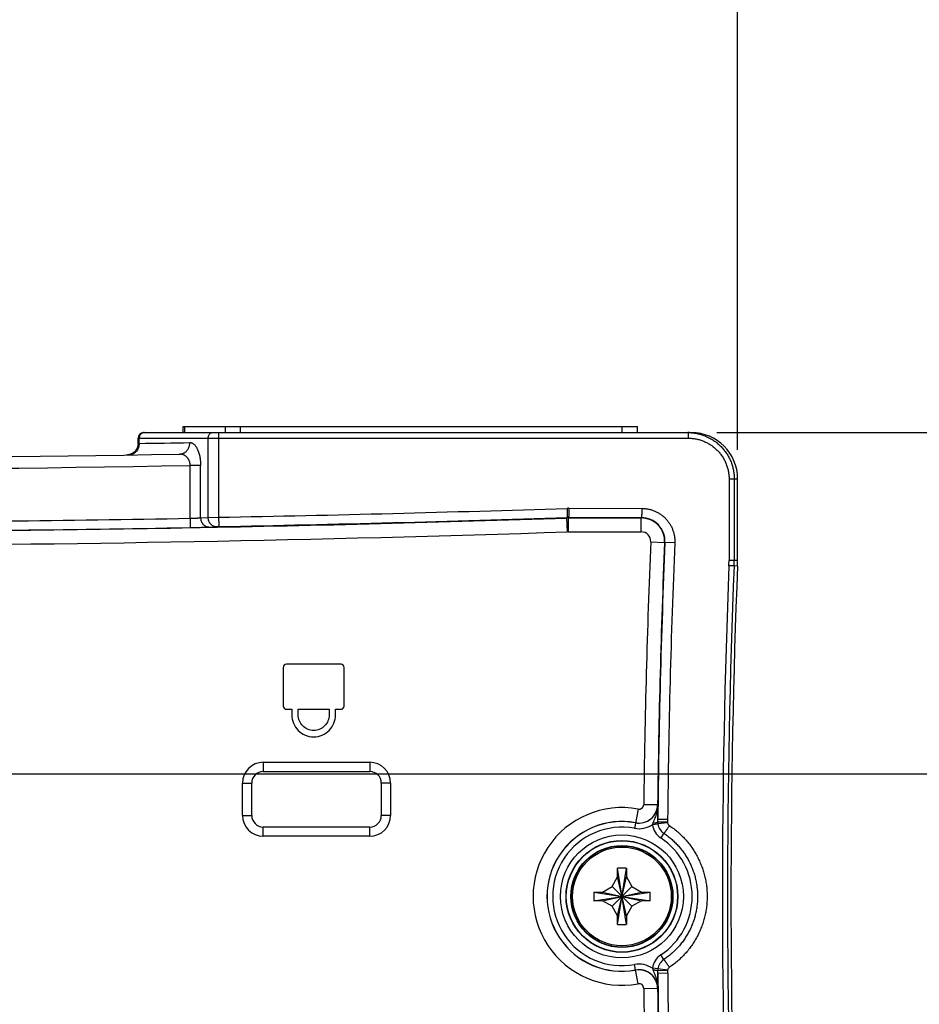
# Model space of a CAD drawing. Header units: inches. Extents: x 0 to 34, y 0 to 22.
# Tile 19 of 42: x 12.8 to 14.7, y 17.5 to 19.6. Entities that reach past the tile are written whole.
import ezdxf

# ---------------------------------------------------------------- set-up
doc = ezdxf.new("R2010")
doc.units = ezdxf.units.IN
doc.header["$LTSCALE"] = 1.87
doc.header["$MEASUREMENT"] = 0
doc.layers.get('0').update_dxf_attribs({"linetype": 'CONTINUOUS'})
doc.layers.add('DIMENSIONS', color=7, linetype='CONTINUOUS')
doc.styles.get("Standard").update_dxf_attribs({"font": 'txt', "width": 0.8})
doc.dimstyles.new('DIMSTYLE_1', dxfattribs={"dimtxt": 0.125, "dimasz": 0.18, "dimexe": 0.18, "dimexo": 0.0625, "dimgap": 0.09, "dimtad": 0, "dimtih": 1, "dimtoh": 1, "dimdec": 3, "dimzin": 4, "dimdsep": 46, "dimtxsty": 'STANDARD', "dimblk": '_FILLED', "dimblk1": '_FILLED', "dimblk2": '_FILLED', "dimcen": 0.09, "dimadec": 0, "dimazin": 0, "dimtp": 0.01, "dimtm": 0.01, "dimtfac": 1, "dimtdec": 3, "dimtofl": 0, "dimtmove": 0, "dimatfit": 3, "dimldrblk": '_FILLED', "dimfxl": 1, "dimtolj": 1, "dimtzin": 4, "dimarcsym": 0})

# ---------------------------------------------------------------- blocks, each defined once
blk = doc.blocks.new('_FILLED')
at = {"color": 0, "linetype": 'BYBLOCK'}
blk.add_solid([(0, 0), (-1, 0.174), (-1, -0.174)], dxfattribs=at)
blk = doc.blocks.new('*D2')
at = {"layer": 'DIMENSIONS', "color": 2, "linetype": 'CONTINUOUS'}
for p, q in [((14.2607, 18.6879), (16.1049, 18.6879)), ((15.9799, 18.6879), (15.9799, 17.5516)), ((15.9799, 16.1654), (15.9799, 17.3016)), ((13.4912, 16.1654), (16.1049, 16.1654))]:
    blk.add_line(p, q, dxfattribs=at)
at = {"layer": 'DIMENSIONS', "color": 2, "linetype": 'CONTINUOUS', "xscale": 0.18, "yscale": 0.18, "zscale": 0.18}
for p, rotation in [((15.9799, 18.6879), 90), ((15.9799, 16.1654), 270)]:
    blk.add_blockref('_FILLED', p, dxfattribs=dict(at, rotation=rotation))
at = {"layer": 'DIMENSIONS', "color": 2, "linetype": 'CONTINUOUS', "insert": (15.9799, 17.4891), "char_height": 0.125, "width": 1.325, "attachment_point": 2, "line_spacing_factor": 0.9}
blk.add_mtext('2.523{\\Ftxt.shx;\\W1.000000;\\H0.125000; }[64.07]', dxfattribs=at)
blk = doc.blocks.new('*D5')
at = {"layer": 'DIMENSIONS', "color": 2, "linetype": 'CONTINUOUS'}
for p, q in [((12.1347, 18.185), (12.1347, 20.0315)), ((14.3057, 18.6504), (14.3057, 20.0315)), ((12.1347, 19.9065), (12.4952, 19.9065)), ((14.3057, 19.9065), (13.9452, 19.9065))]:
    blk.add_line(p, q, dxfattribs=at)
at = {"layer": 'DIMENSIONS', "color": 2, "linetype": 'CONTINUOUS', "xscale": 0.18, "yscale": 0.18, "zscale": 0.18, "rotation": 180}
blk.add_blockref('_FILLED', (12.1347, 19.9065), dxfattribs=at)
at = {"layer": 'DIMENSIONS', "color": 2, "linetype": 'CONTINUOUS', "xscale": 0.18, "yscale": 0.18, "zscale": 0.18}
blk.add_blockref('_FILLED', (14.3057, 19.9065), dxfattribs=at)
at = {"layer": 'DIMENSIONS', "color": 2, "linetype": 'CONTINUOUS', "insert": (13.2202, 19.969), "char_height": 0.125, "width": 1.325, "attachment_point": 2, "line_spacing_factor": 0.9}
blk.add_mtext('2.171{\\Ftxt.shx;\\W1.000000;\\H0.125000; }[55.14]', dxfattribs=at)
blk = doc.blocks.new('*D6')
at = {"layer": 'DIMENSIONS', "color": 2, "linetype": 'CONTINUOUS'}
for p, q in [((15.0557, 18.6879), (15.0557, 19.4509)), ((15.0557, 19.4509), (15.2829, 19.4509)), ((14.2607, 18.6879), (15.1807, 18.6879)), ((12.2505, 17.9507), (15.1807, 17.9507)), ((15.0557, 17.9507), (15.0557, 17.5907))]:
    blk.add_line(p, q, dxfattribs=at)
at = {"layer": 'DIMENSIONS', "color": 2, "linetype": 'CONTINUOUS', "xscale": 0.18, "yscale": 0.18, "zscale": 0.18}
for p, rotation in [((15.0557, 18.6879), 270), ((15.0557, 17.9507), 90)]:
    blk.add_blockref('_FILLED', p, dxfattribs=dict(at, rotation=rotation))
at = {"layer": 'DIMENSIONS', "color": 2, "linetype": 'CONTINUOUS', "insert": (15.3454, 19.5134), "char_height": 0.125, "width": 1.225, "attachment_point": 1, "line_spacing_factor": 0.9}
blk.add_mtext('.737{\\Ftxt.shx;\\W1.000000;\\H0.125000; }[18.72]', dxfattribs=at)

msp = doc.modelspace()

# ---------------------------------------------------------------- linework, layer by layer
at = {"color": 7, "linetype": 'CONTINUOUS'}
for p, q in [((13.022, 18.6879), (14.2057, 18.6879)), ((13.1077, 18.6879), (13.1077, 18.7009)), ((13.1077, 18.7009), (14.0892, 18.7009)), ((13.111, 18.6879), (13.111, 18.7009)), ((13.1839, 18.6879), (13.1841, 18.6759)), ((13.1992, 18.6879), (13.1992, 18.7009)), ((13.2317, 18.6879), (13.2317, 18.7009)), ((14.0562, 18.6879), (14.0562, 18.7009)), ((14.0892, 18.6879), (14.0892, 18.7009)), ((13.01, 18.6645), (13.01, 18.6759)), ((13.01, 18.6759), (14.1989, 18.6759)), ((13.0124, 18.6646), (13.0124, 18.6759)), ((13.161, 18.6759), (13.161, 18.5047)), ((13.1841, 18.6759), (13.1841, 18.5049)), ((13.01, 18.6645), (13.0124, 18.6646)), ((12.9874, 18.6396), (12.9854, 18.6395)), ((12.9895, 18.6399), (12.9874, 18.6396)), ((12.9914, 18.6404), (12.9894, 18.6399)), ((13.1225, 18.5026), (13.1225, 18.6169)), ((13.1452, 18.6169), (13.1225, 18.6169)), ((13.1452, 18.5039), (13.1452, 18.6169)), ((14.2872, 18.5879), (14.3057, 18.5879)), ((14.2872, 18.5879), (14.2872, 18.4113)), ((14.2984, 18.5879), (14.2984, 18.4113)), ((14.3057, 18.4113), (14.3057, 18.5879)), ((13.9411, 18.5243), (14.0987, 18.5241)), ((13.1225, 18.5026), (13.1229, 18.4827)), ((13.1452, 18.5039), (13.161, 18.5047)), ((13.161, 18.5047), (13.1841, 18.5049)), ((13.9377, 18.4733), (13.9367, 18.5042)), ((13.9401, 18.4734), (13.9401, 18.5043)), ((13.9401, 18.5043), (14.0975, 18.5041)), ((13.9401, 18.5034), (14.0975, 18.5034)), ((14.0975, 18.5034), (14.0975, 18.5041)), ((14.0975, 18.4734), (14.0975, 18.5034)), ((13.1637, 18.4839), (13.1795, 18.4848)), ((13.1795, 18.4848), (13.1841, 18.4849)), ((13.9401, 18.4734), (14.0975, 18.4734)), ((14.118, 18.452), (14.148, 18.4507)), ((14.148, 18.4507), (14.1487, 18.4507)), ((14.1699, 18.4499), (14.1487, 18.4507)), ((14.3057, 18.4113), (14.2872, 18.4113)), ((14.2981, 18.3997), (14.2869, 18.4002)), ((14.3055, 18.3994), (14.2981, 18.3997)), ((13.3235, 18.1802), (13.3235, 18.0968)), ((13.4486, 18.1871), (13.3305, 18.1871)), ((13.4555, 18.0968), (13.4555, 18.1802)), ((13.3305, 18.0899), (13.3421, 18.0899)), ((13.3421, 18.0899), (13.3421, 18.0777)), ((13.356, 18.0899), (13.4231, 18.0899)), ((13.356, 18.0777), (13.356, 18.0899)), ((13.4231, 18.0899), (13.4231, 18.0777)), ((13.437, 18.0899), (13.4486, 18.0899)), ((13.437, 18.0777), (13.437, 18.0899)), ((13.2807, 17.9754), (13.5107, 17.9754)), ((13.2807, 17.9754), (13.2807, 17.9554)), ((13.5107, 17.9754), (13.5107, 17.9554)), ((13.2807, 17.9554), (13.5107, 17.9554)), ((13.2357, 17.9304), (13.2557, 17.9304)), ((13.2357, 17.8604), (13.2357, 17.9304)), ((13.2557, 17.8604), (13.2557, 17.9304)), ((13.5557, 17.9304), (13.5357, 17.9304)), ((13.5357, 17.9304), (13.5357, 17.8604)), ((13.5557, 17.9304), (13.5557, 17.8604)), ((14.1029, 17.8844), (14.1333, 17.8841)), ((14.1333, 17.8841), (14.1333, 17.8702)), ((13.2357, 17.8604), (13.2557, 17.8604)), ((13.5557, 17.8604), (13.5357, 17.8604)), ((14.0905, 17.8742), (14.0829, 17.8325)), ((14.1228, 17.8443), (14.1217, 17.8405)), ((14.1217, 17.8405), (14.1335, 17.8421)), ((14.1545, 17.8515), (14.1333, 17.8517)), ((14.1544, 17.8457), (14.1333, 17.846)), ((14.1545, 17.8447), (14.1335, 17.8421)), ((14.1545, 17.8515), (14.1544, 17.8457)), ((14.1544, 17.8457), (14.1545, 17.8447)), ((13.5107, 17.8354), (13.2807, 17.8354)), ((13.2807, 17.8154), (13.2807, 17.8354)), ((13.5107, 17.8154), (13.2807, 17.8154)), ((13.5107, 17.8154), (13.5107, 17.8354)), ((14.1462, 17.8218), (14.1395, 17.8119)), ((14.0462, 17.7456), (14.0463, 17.7462)), ((14.0462, 17.7274), (14.0462, 17.7456)), ((14.0463, 17.6245), (14.0652, 17.7462)), ((14.0652, 17.6245), (14.0463, 17.7462)), ((14.0652, 17.7462), (14.0652, 17.7456)), ((14.0652, 17.7456), (14.0652, 17.7274)), ((14.0343, 17.7068), (14.0462, 17.7274)), ((14.0462, 17.6434), (14.0652, 17.7274)), ((14.0652, 17.6434), (14.0462, 17.7274)), ((14.0652, 17.7274), (14.0771, 17.7068)), ((13.9949, 17.6948), (13.9955, 17.6949)), ((13.9949, 17.6759), (14.1166, 17.6948)), ((13.9949, 17.6948), (14.1166, 17.6759)), ((13.9955, 17.6949), (14.0137, 17.6949)), ((14.0137, 17.6949), (14.0343, 17.7068)), ((14.0137, 17.6759), (14.0977, 17.6949)), ((14.0137, 17.6949), (14.0977, 17.6759)), ((14.0343, 17.664), (14.0771, 17.7068)), ((14.0771, 17.664), (14.0343, 17.7068)), ((14.0771, 17.7068), (14.0977, 17.6949)), ((14.0977, 17.6949), (14.116, 17.6949)), ((14.116, 17.6949), (14.1166, 17.6948)), ((13.9955, 17.6759), (13.9949, 17.6759)), ((14.0137, 17.6759), (13.9955, 17.6759)), ((14.0343, 17.664), (14.0137, 17.6759)), ((14.0977, 17.6759), (14.0771, 17.664)), ((14.116, 17.6759), (14.0977, 17.6759)), ((14.1166, 17.6759), (14.116, 17.6759)), ((14.0462, 17.6434), (14.0343, 17.664)), ((14.0771, 17.664), (14.0652, 17.6434)), ((14.0462, 17.6251), (14.0462, 17.6434)), ((14.0463, 17.6245), (14.0462, 17.6251)), ((14.0652, 17.6434), (14.0652, 17.6251)), ((14.0652, 17.6251), (14.0652, 17.6245)), ((14.1461, 17.5489), (14.1395, 17.5588)), ((14.0905, 17.4966), (14.0829, 17.5382)), ((14.1335, 17.5287), (14.1217, 17.5302)), ((14.1217, 17.5302), (14.1228, 17.5265)), ((14.1544, 17.525), (14.1333, 17.5247)), ((14.1545, 17.5192), (14.1333, 17.519)), ((14.1545, 17.526), (14.1335, 17.5287)), ((14.1545, 17.526), (14.1544, 17.525)), ((14.1544, 17.525), (14.1545, 17.5192)), ((14.1029, 17.4863), (14.1333, 17.4867))]:
    msp.add_line(p, q, dxfattribs=at)
msp.add_lwpolyline([(13.01, 18.6645), (13.01, 18.663), (13.0098, 18.6609), (13.0094, 18.6588), (13.0088, 18.6568), (13.0081, 18.6549), (13.0072, 18.653), (13.0062, 18.6512), (13.005, 18.6495), (13.0037, 18.6479), (13.0022, 18.6464), (13.0007, 18.645), (12.999, 18.6438), (12.9972, 18.6427), (12.9954, 18.6418), (12.9934, 18.641), (12.9914, 18.6404)], dxfattribs=at)
for radius in [0.1328, 0.1208, 0.1202, 0.1102, 0.1095, 0.1067]:
    msp.add_circle((14.0557, 17.6854), radius, dxfattribs=at)
for centre, radius, start, end in [((13.022, 18.6759), 0.012, 90, 180), ((13.0233, 18.678), 0.00988, 96.2016, 97.0155), ((13.0233, 18.678), 0.00987, 90.0034, 96.202), ((14.1982, 18.5875), 0.1004, 85.7151, 89.9993), ((14.2057, 18.5878), 0.1, 0.0075, 90.0074), ((12.1584, 72.6478), 53.99, 270.90632, 271.02252), ((12.1357, 72.6479), 54.015, 268.97748, 271.02252), ((12.9898, 18.6602), 0.0206, 270.9107, 278.7275), ((12.1357, 72.6479), 54.04, 268.9537, 271.0463), ((12.1115, 74.9659), 56.4712, 271.0884, 271.85257), ((13.941, 18.4027), 0.1216, 89.9488, 91.8526), ((12.1357, 72.6479), 54.1542, 270.19893, 271.04409), ((12.1357, 72.6479), 54.1745, 270.19923, 271.9051), ((12.112, 74.8718), 56.3971, 271.08931, 271.85414), ((13.94, 18.4029), 0.1014, 89.9387, 91.8441), ((13.9401, 18.4029), 0.1005, 90, 91.9051), ((14.0974, 18.4529), 0.0513, 357.5912, 89.9064), ((14.0975, 18.4529), 0.0505, 357.5844, 90), ((12.1357, 72.6479), 54.1742, 270.19892, 271.04409), ((12.1357, 72.6479), 54.2045, 270.19923, 271.9051), ((13.9401, 18.4029), 0.0705, 90, 91.9051), ((14.0975, 18.4529), 0.0205, 357.5844, 90), ((32.2913, 17.6854), 18.1895, 177.58443, 179.37304), ((32.2913, 17.6854), 18.1595, 177.58443, 179.37304), ((32.3106, 17.6854), 18.178, 177.58697, 179.47569), ((32.297, 17.6853), 18.1433, 177.58499, 179.47523), ((14.0071, 18.4113), 0.28, 357.7214, 359.9999), ((14.0062, 18.4113), 0.2922, 357.7228, 359.9999), ((14.0057, 18.4113), 0.3, 357.7264, 360), ((32.2523, 17.6854), 17.9795, 177.72139, 182.27861), ((32.2605, 17.6854), 17.9766, 177.72253, 182.27747), ((32.2913, 17.6854), 18, 177.72643, 182.27357), ((13.2807, 17.9304), 0.045, 90, 180), ((13.5107, 17.9304), 0.045, 0, 90), ((13.2807, 17.9304), 0.025, 90, 180), ((13.5107, 17.9304), 0.025, 0, 90), ((14.0924, 17.8845), 0.0408, 259.563, 359.373), ((14.0924, 17.8845), 0.0405, 259.563, 359.373), ((14.0924, 17.8845), 0.0105, 259.563, 359.373), ((13.2807, 17.8604), 0.045, 180, 270), ((13.2807, 17.8604), 0.025, 180, 270), ((13.5107, 17.8604), 0.045, 270, 360), ((13.5107, 17.8604), 0.025, 270, 360), ((14.0557, 17.6854), 0.192, 79.563, 280.437), ((11.3643, 17.8618), 2.769, 359.7911, 0.1748), ((14.0557, 17.6854), 0.162, 79.563, 280.437), ((14.0557, 17.6854), 0.1617, 79.563, 280.437), ((14.0924, 17.8845), 0.0528, 259.563, 303.5857), ((14.162, 17.8458), 0.0407, 187.5477, 236.4798), ((12.5155, 17.8623), 1.6179, 359.4228, 359.6241), ((14.1618, 17.8458), 0.0285, 179.573, 187.5339), ((14.1621, 17.8458), 0.0288, 187.549, 236.4532), ((14.1633, 17.8458), 0.00888, 187.5373, 236.28), ((14.0557, 17.6854), 0.1497, 79.563, 280.437), ((14.0557, 17.6854), 0.1518, 303.5202, 56.4798), ((14.0557, 17.4426), 0.3037, 88.212, 91.788), ((14.2983, 17.6854), 0.3036, 178.2115, 180.0005), ((13.8137, 17.6854), 0.3031, 359.998, 1.79), ((14.2978, 17.6853), 0.3031, 179.998, 181.79), ((13.8132, 17.6854), 0.3036, 358.2115, 0.0005), ((14.0557, 17.9281), 0.3037, 268.212, 271.788), ((14.162, 17.5249), 0.0407, 123.5202, 172.4501), ((14.0924, 17.4862), 0.0528, 56.4149, 100.437), ((14.1621, 17.5249), 0.0288, 123.5521, 172.451), ((14.0924, 17.4862), 0.0408, 0.627, 100.437), ((14.0924, 17.4862), 0.0405, 0.627, 100.437), ((14.1616, 17.5249), 0.0283, 172.4383, 180.4548), ((12.2806, 17.5065), 1.8528, 0.3884, 0.5641), ((11.3643, 17.5089), 2.769, 359.8252, 0.2089), ((32.3106, 17.6854), 18.178, 180.52431, 182.35744), ((14.1633, 17.5249), 0.00888, 123.721, 172.5084), ((32.297, 17.6854), 18.1432, 180.52477, 182.35938), ((14.0924, 17.4862), 0.0105, 0.627, 100.437), ((7.7758, 17.5211), 6.3575, 359.68967, 359.81422), ((32.2913, 17.6854), 18.1895, 180.62696, 182.35992), ((32.2913, 17.6854), 18.1595, 180.62696, 182.35992)]:
    msp.add_arc(centre, radius, start, end, dxfattribs=at)
for points, knots in [([(13.0221, 18.6878), (13.0217, 18.6877), (13.0211, 18.6876), (13.0201, 18.6874), (13.0192, 18.687), (13.018, 18.6864), (13.0166, 18.6854), (13.0151, 18.6839), (13.0139, 18.6821), (13.0132, 18.6805), (13.0128, 18.6791), (13.0125, 18.6777), (13.0124, 18.6766), (13.0124, 18.6759)], [0, 0, 0, 0, 0.059363, 0.118956, 0.178871, 0.239188, 0.361134, 0.485253, 0.611562, 0.739799, 0.804549, 0.869577, 1, 1, 1, 1]), ([(13.1719, 18.6879), (13.1715, 18.6879), (13.1708, 18.6878), (13.1697, 18.6876), (13.1687, 18.6874), (13.1677, 18.687), (13.1667, 18.6865), (13.1658, 18.6858), (13.1649, 18.6851), (13.1639, 18.6841), (13.1627, 18.6825), (13.1619, 18.6808), (13.1614, 18.6793), (13.1612, 18.6782), (13.161, 18.677), (13.161, 18.6762), (13.161, 18.6759)], [0, 0, 0, 0, 0.059425, 0.118973, 0.178762, 0.2389, 0.299478, 0.360571, 0.422229, 0.484483, 0.610633, 0.738952, 0.803835, 0.869039, 0.934463, 1, 1, 1, 1]), ([(14.1982, 18.6879), (14.1982, 18.6879), (14.1982, 18.6879), (14.1982, 18.6878), (14.1983, 18.6878), (14.1983, 18.6878), (14.1983, 18.6877), (14.1983, 18.6876), (14.1984, 18.6875), (14.1984, 18.6873), (14.1984, 18.6871), (14.1985, 18.6869), (14.1985, 18.6867), (14.1986, 18.6863), (14.1986, 18.6858), (14.1987, 18.6851), (14.1987, 18.6843), (14.1988, 18.6834), (14.1988, 18.6821), (14.1989, 18.6804), (14.1989, 18.6782), (14.1989, 18.6766), (14.1989, 18.6759)], [0, 0, 0, 0, 0.001537, 0.00329, 0.005411, 0.007986, 0.014661, 0.023508, 0.034585, 0.047906, 0.063461, 0.081227, 0.101171, 0.123251, 0.173618, 0.231874, 0.297472, 0.369795, 0.448154, 0.619935, 0.806259, 1, 1, 1, 1]), ([(14.2057, 18.6876), (14.2088, 18.6873), (14.2134, 18.6868), (14.2196, 18.6856), (14.2256, 18.6841), (14.2331, 18.6818), (14.2402, 18.6787), (14.2458, 18.6759), (14.2512, 18.6728), (14.2577, 18.6685), (14.265, 18.6626), (14.2717, 18.656), (14.2777, 18.6489), (14.2831, 18.6412), (14.287, 18.6344), (14.2896, 18.6288), (14.2921, 18.623), (14.2946, 18.6156), (14.2964, 18.608), (14.2974, 18.6019), (14.298, 18.5972), (14.2983, 18.5925), (14.2984, 18.5894), (14.2984, 18.5879)], [0, 0, 0, 0, 0.062454, 0.09369, 0.124926, 0.187385, 0.249848, 0.28109, 0.312334, 0.374809, 0.437291, 0.499781, 0.56228, 0.624786, 0.6873, 0.718568, 0.749838, 0.812364, 0.874895, 0.906171, 0.937447, 0.968724, 1, 1, 1, 1]), ([(13.0997, 18.6415), (13.1004, 18.6415), (13.1019, 18.6416), (13.104, 18.642), (13.1062, 18.6426), (13.1082, 18.6434), (13.1102, 18.6445), (13.1121, 18.6458), (13.1138, 18.6473), (13.1155, 18.6489), (13.1169, 18.6507), (13.1182, 18.6527), (13.1193, 18.6548), (13.1202, 18.657), (13.121, 18.6593), (13.1215, 18.6616), (13.1218, 18.664), (13.1219, 18.6656), (13.1219, 18.6665)], [0, 0, 0, 0, 0.059437, 0.118994, 0.178789, 0.238925, 0.299494, 0.360569, 0.422202, 0.484423, 0.54724, 0.610638, 0.674581, 0.739014, 0.803864, 0.869045, 0.934458, 1, 1, 1, 1]), ([(13.1219, 18.6665), (13.1222, 18.6665), (13.123, 18.6664), (13.1241, 18.6663), (13.1251, 18.666), (13.1262, 18.6657), (13.1273, 18.6652), (13.1287, 18.6644), (13.1305, 18.6631), (13.1325, 18.6612), (13.1345, 18.6588), (13.1363, 18.6561), (13.138, 18.6529), (13.1396, 18.6494), (13.141, 18.6455), (13.1423, 18.6412), (13.1433, 18.6367), (13.144, 18.6328), (13.1444, 18.6296), (13.1447, 18.6271), (13.1449, 18.6246), (13.1451, 18.6211), (13.1452, 18.6186), (13.1452, 18.6169)], [0, 0, 0, 0, 0.018397, 0.036917, 0.055711, 0.074919, 0.094676, 0.115102, 0.158347, 0.20538, 0.256698, 0.312632, 0.373333, 0.438772, 0.508815, 0.583204, 0.661458, 0.742991, 0.784794, 0.827162, 0.869978, 0.91313, 1, 1, 1, 1]), ([(14.1989, 18.6759), (14.2004, 18.6759), (14.2033, 18.6758), (14.2076, 18.6755), (14.2119, 18.6749), (14.2175, 18.674), (14.2231, 18.6726), (14.2286, 18.6708), (14.2326, 18.6692), (14.2366, 18.6675), (14.2418, 18.6649), (14.2467, 18.6619), (14.2514, 18.6586), (14.256, 18.6551), (14.2613, 18.6502), (14.2662, 18.6449), (14.2698, 18.6404), (14.2731, 18.6357), (14.2761, 18.6307), (14.2787, 18.6256), (14.2804, 18.6216), (14.282, 18.6176), (14.2838, 18.6121), (14.2852, 18.6065), (14.2862, 18.6008), (14.2868, 18.5965), (14.2871, 18.5922), (14.2872, 18.5893), (14.2872, 18.5879)], [0, 0, 0, 0, 0.031225, 0.06245, 0.093675, 0.124901, 0.187336, 0.218566, 0.249796, 0.281029, 0.312263, 0.374721, 0.405963, 0.437208, 0.499688, 0.56218, 0.593441, 0.624704, 0.68722, 0.718491, 0.749765, 0.781042, 0.81232, 0.874863, 0.906147, 0.93743, 0.968715, 1, 1, 1, 1]), ([(13.0124, 18.6646), (13.0124, 18.6639), (13.0123, 18.6624), (13.0121, 18.6602), (13.0116, 18.658), (13.0108, 18.6551), (13.0094, 18.6518), (13.0074, 18.6487), (13.0055, 18.6466), (13.004, 18.6451), (13.0023, 18.6438), (13.0006, 18.6426), (12.9988, 18.6416), (12.9969, 18.6408), (12.9949, 18.6402), (12.9936, 18.64), (12.9929, 18.6398)], [0, 0, 0, 0, 0.065282, 0.130455, 0.195431, 0.260126, 0.388262, 0.514497, 0.576875, 0.638706, 0.700001, 0.760788, 0.821113, 0.881037, 0.940638, 1, 1, 1, 1]), ([(13.1225, 18.6169), (13.1225, 18.6173), (13.1225, 18.6183), (13.1224, 18.6197), (13.1223, 18.6212), (13.122, 18.623), (13.1214, 18.6253), (13.1206, 18.6274), (13.1198, 18.629), (13.1192, 18.6301), (13.1186, 18.6312), (13.1176, 18.6325), (13.1164, 18.6341), (13.1148, 18.6357), (13.1131, 18.6371), (13.1113, 18.6384), (13.1094, 18.6394), (13.1075, 18.6402), (13.1056, 18.6408), (13.103, 18.6413), (13.101, 18.6415), (13.0997, 18.6415)], [0, 0, 0, 0, 0.038635, 0.077142, 0.115394, 0.153278, 0.227523, 0.299335, 0.334241, 0.368448, 0.401959, 0.434794, 0.49852, 0.55987, 0.619106, 0.676573, 0.732575, 0.787387, 0.841277, 0.894517, 1, 1, 1, 1]), ([(13.9371, 18.5242), (13.9371, 18.5229), (13.9371, 18.521), (13.9372, 18.5185), (13.9372, 18.5167), (13.9372, 18.5149), (13.9372, 18.5133), (13.9372, 18.5117), (13.9372, 18.5103), (13.9372, 18.509), (13.9371, 18.5078), (13.9371, 18.5068), (13.937, 18.506), (13.937, 18.5055), (13.937, 18.5052), (13.9369, 18.5049), (13.9369, 18.5047), (13.9368, 18.5045), (13.9368, 18.5044), (13.9368, 18.5043), (13.9367, 18.5043), (13.9367, 18.5042), (13.9367, 18.5042), (13.9367, 18.5042)], [0, 0, 0, 0, 0.192249, 0.286096, 0.377246, 0.464847, 0.548076, 0.626157, 0.698359, 0.764011, 0.822502, 0.873294, 0.915926, 0.934062, 0.950028, 0.963793, 0.975338, 0.984658, 0.991777, 0.994534, 0.996785, 0.998576, 1, 1, 1, 1]), ([(13.9411, 18.5243), (13.9411, 18.523), (13.9411, 18.5211), (13.941, 18.5186), (13.941, 18.5167), (13.941, 18.515), (13.9409, 18.5133), (13.9409, 18.5118), (13.9408, 18.5103), (13.9407, 18.509), (13.9406, 18.5078), (13.9406, 18.5068), (13.9405, 18.5061), (13.9404, 18.5056), (13.9404, 18.5052), (13.9403, 18.505), (13.9403, 18.5047), (13.9402, 18.5046), (13.9402, 18.5044), (13.9401, 18.5044), (13.9401, 18.5043), (13.9401, 18.5043), (13.9401, 18.5043), (13.9401, 18.5043)], [0, 0, 0, 0, 0.192157, 0.285979, 0.377115, 0.46471, 0.547942, 0.626031, 0.698247, 0.763914, 0.822422, 0.873231, 0.915879, 0.934023, 0.949995, 0.963766, 0.975317, 0.984643, 0.991766, 0.994526, 0.996779, 0.998573, 1, 1, 1, 1]), ([(14.0987, 18.5241), (14.0987, 18.5228), (14.0987, 18.5203), (14.0986, 18.5172), (14.0985, 18.5148), (14.0985, 18.5132), (14.0984, 18.5116), (14.0983, 18.5102), (14.0982, 18.5088), (14.0982, 18.5077), (14.0981, 18.5067), (14.098, 18.5059), (14.0979, 18.5054), (14.0979, 18.5051), (14.0978, 18.5048), (14.0977, 18.5046), (14.0977, 18.5044), (14.0977, 18.5043), (14.0976, 18.5043), (14.0976, 18.5042), (14.0976, 18.5042), (14.0975, 18.5041), (14.0975, 18.5041)], [0, 0, 0, 0, 0.191954, 0.376724, 0.464235, 0.547392, 0.625416, 0.697578, 0.763206, 0.821692, 0.872497, 0.915166, 0.933332, 0.949335, 0.963148, 0.974755, 0.984158, 0.988042, 0.991391, 0.994222, 0.996564, 1, 1, 1, 1]), ([(14.0987, 18.5241), (14.0999, 18.5241), (14.1023, 18.5241), (14.1058, 18.5238), (14.1094, 18.5233), (14.1129, 18.5227), (14.1164, 18.5219), (14.1199, 18.5209), (14.1233, 18.5198), (14.1277, 18.518), (14.1331, 18.5154), (14.1382, 18.5122), (14.1421, 18.5094), (14.1458, 18.5064), (14.1502, 18.5023), (14.1549, 18.4968), (14.159, 18.491), (14.1626, 18.4847), (14.1654, 18.4781), (14.1673, 18.4724), (14.1684, 18.4677), (14.1691, 18.4642), (14.1695, 18.4612), (14.1697, 18.4588), (14.1698, 18.457), (14.1699, 18.4552), (14.1699, 18.4528), (14.1699, 18.4511), (14.1699, 18.4499)], [0, 0, 0, 0, 0.031229, 0.062459, 0.093688, 0.124918, 0.156148, 0.18738, 0.218613, 0.249848, 0.312303, 0.374766, 0.406011, 0.437259, 0.499743, 0.562237, 0.624742, 0.687258, 0.749782, 0.812314, 0.843592, 0.874871, 0.906152, 0.921793, 0.937435, 0.953077, 0.968719, 1, 1, 1, 1]), ([(13.1225, 18.5026), (13.1237, 18.5027), (13.126, 18.5028), (13.1295, 18.5029), (13.1328, 18.503), (13.1359, 18.5032), (13.1387, 18.5034), (13.1412, 18.5035), (13.1431, 18.5037), (13.1443, 18.5038), (13.1449, 18.5038), (13.1452, 18.5039)], [0, 0, 0, 0, 0.155846, 0.308565, 0.455099, 0.592519, 0.718077, 0.829266, 0.923867, 0.964346, 1, 1, 1, 1]), ([(13.1452, 18.5039), (13.1452, 18.5032), (13.1453, 18.5019), (13.1456, 18.4999), (13.146, 18.498), (13.1466, 18.4962), (13.1474, 18.4944), (13.1484, 18.4927), (13.1495, 18.4911), (13.1507, 18.4896), (13.152, 18.4883), (13.1535, 18.4871), (13.155, 18.4861), (13.1567, 18.4853), (13.1584, 18.4846), (13.1601, 18.4842), (13.1619, 18.4839), (13.1631, 18.4839), (13.1637, 18.4839)], [0, 0, 0, 0, 0.065353, 0.130651, 0.195782, 0.260639, 0.325126, 0.389159, 0.452669, 0.515608, 0.577946, 0.639681, 0.700829, 0.761434, 0.82156, 0.881293, 0.940734, 1, 1, 1, 1]), ([(13.161, 18.5047), (13.161, 18.5041), (13.1611, 18.5028), (13.1613, 18.5008), (13.1618, 18.4989), (13.1624, 18.497), (13.1632, 18.4953), (13.1642, 18.4936), (13.1652, 18.492), (13.1665, 18.4905), (13.1678, 18.4892), (13.1693, 18.488), (13.1708, 18.487), (13.1725, 18.4862), (13.1742, 18.4855), (13.1759, 18.4851), (13.1777, 18.4848), (13.1789, 18.4847), (13.1795, 18.4848)], [0, 0, 0, 0, 0.065353, 0.13065, 0.195781, 0.260639, 0.325127, 0.38916, 0.45267, 0.515609, 0.577948, 0.639682, 0.700831, 0.761435, 0.821561, 0.881294, 0.940734, 1, 1, 1, 1]), ([(13.1841, 18.5049), (13.1841, 18.5036), (13.1842, 18.5017), (13.1842, 18.4992), (13.1842, 18.4973), (13.1843, 18.4956), (13.1843, 18.4939), (13.1843, 18.4924), (13.1843, 18.4909), (13.1843, 18.4896), (13.1843, 18.4886), (13.1843, 18.4879), (13.1843, 18.4874), (13.1842, 18.4869), (13.1842, 18.4865), (13.1842, 18.4862), (13.1842, 18.4859), (13.1842, 18.4856), (13.1842, 18.4854), (13.1842, 18.4852), (13.1842, 18.4851), (13.1842, 18.485), (13.1841, 18.485), (13.1841, 18.4849), (13.1841, 18.4849), (13.1841, 18.4849), (13.1841, 18.4849)], [0, 0, 0, 0, 0.192866, 0.287024, 0.378477, 0.466365, 0.549862, 0.628182, 0.700588, 0.7664, 0.825, 0.85142, 0.875836, 0.898192, 0.918434, 0.936516, 0.952397, 0.966039, 0.977414, 0.986496, 0.990174, 0.993274, 0.995799, 0.99775, 0.99914, 1, 1, 1, 1]), ([(13.1229, 18.4827), (13.1271, 18.4827), (13.1333, 18.4829), (13.1413, 18.4831), (13.1469, 18.4832), (13.152, 18.4834), (13.1565, 18.4835), (13.1603, 18.4837), (13.1627, 18.4838), (13.1637, 18.4839)], [0, 0, 0, 0, 0.30866, 0.45523, 0.592698, 0.718255, 0.82944, 0.923979, 1, 1, 1, 1]), ([(13.3305, 18.1871), (13.3287, 18.1871), (13.325, 18.1856), (13.3235, 18.182), (13.3235, 18.1802)], [0, 0, 0, 0, 0.500871, 1, 1, 1, 1]), ([(13.4555, 18.1802), (13.4555, 18.182), (13.454, 18.1856), (13.4503, 18.1871), (13.4486, 18.1871)], [0, 0, 0, 0, 0.498876, 1, 1, 1, 1]), ([(13.3235, 18.0968), (13.3235, 18.0951), (13.325, 18.0914), (13.3287, 18.0899), (13.3305, 18.0899)], [0, 0, 0, 0, 0.499044, 1, 1, 1, 1]), ([(13.4486, 18.0899), (13.4503, 18.0899), (13.454, 18.0914), (13.4555, 18.0951), (13.4555, 18.0968)], [0, 0, 0, 0, 0.499502, 1, 1, 1, 1]), ([(13.3421, 18.0777), (13.3421, 18.0656), (13.35, 18.0465), (13.3708, 18.0327), (13.3895, 18.0289), (13.4083, 18.0327), (13.429, 18.0465), (13.437, 18.0655), (13.437, 18.0777)], [0, 0, 0, 0, 0.247553, 0.371517, 0.499868, 0.628368, 0.752391, 1, 1, 1, 1]), ([(13.4231, 18.0777), (13.4231, 18.0691), (13.4175, 18.0556), (13.4028, 18.0459), (13.3895, 18.0431), (13.3763, 18.0459), (13.3616, 18.0556), (13.356, 18.0691), (13.356, 18.0777)], [0, 0, 0, 0, 0.247691, 0.371708, 0.500236, 0.628521, 0.752393, 1, 1, 1, 1]), ([(14.1333, 17.8841), (14.1333, 17.8833), (14.1332, 17.8817), (14.1331, 17.8794), (14.1329, 17.8771), (14.1326, 17.8749), (14.1322, 17.8726), (14.1317, 17.8703), (14.1312, 17.8681), (14.1308, 17.8666), (14.1306, 17.8658)], [0, 0, 0, 0, 0.124883, 0.249809, 0.374729, 0.499636, 0.624588, 0.74963, 0.874775, 1, 1, 1, 1]), ([(14.1306, 17.8658), (14.1301, 17.864), (14.129, 17.8604), (14.127, 17.855), (14.1252, 17.8506), (14.1238, 17.847), (14.1231, 17.8452), (14.1228, 17.8443)], [0, 0, 0, 0, 0.246681, 0.494855, 0.745606, 0.872315, 1, 1, 1, 1]), ([(14.1228, 17.8443), (14.1234, 17.8443), (14.1248, 17.8443), (14.1267, 17.8444), (14.1282, 17.8446), (14.1293, 17.8447), (14.13, 17.8448), (14.1307, 17.8449), (14.1313, 17.8451), (14.1318, 17.8452), (14.1323, 17.8453), (14.1326, 17.8455), (14.1328, 17.8456), (14.133, 17.8457), (14.1331, 17.8458), (14.1332, 17.8459), (14.1332, 17.846), (14.1333, 17.846)], [0, 0, 0, 0, 0.187768, 0.366079, 0.529778, 0.604672, 0.674215, 0.737935, 0.795421, 0.84633, 0.89041, 0.927533, 0.943503, 0.957782, 0.970436, 0.981574, 1, 1, 1, 1]), ([(14.1584, 17.8385), (14.1577, 17.8374), (14.1563, 17.8353), (14.1545, 17.8328), (14.1532, 17.8309), (14.1522, 17.8295), (14.1513, 17.8282), (14.1504, 17.827), (14.1496, 17.8259), (14.1489, 17.8249), (14.1482, 17.8241), (14.1476, 17.8234), (14.1472, 17.8229), (14.1469, 17.8225), (14.1467, 17.8223), (14.1465, 17.8221), (14.1464, 17.822), (14.1463, 17.8219), (14.1462, 17.8219), (14.1462, 17.8218), (14.1461, 17.8218)], [0, 0, 0, 0, 0.183586, 0.361734, 0.446751, 0.528032, 0.604845, 0.6765, 0.742353, 0.801814, 0.854352, 0.899505, 0.936883, 0.952557, 0.966181, 0.977734, 0.987207, 0.994611, 0.997551, 1, 1, 1, 1]), ([(14.1584, 17.8385), (14.1599, 17.8374), (14.163, 17.8353), (14.1676, 17.8319), (14.172, 17.8284), (14.1778, 17.8236), (14.1847, 17.8172), (14.1925, 17.8091), (14.1998, 17.8005), (14.2066, 17.7915), (14.2128, 17.782), (14.2183, 17.7722), (14.2233, 17.7621), (14.2277, 17.7516), (14.2314, 17.741), (14.2345, 17.7301), (14.2369, 17.7191), (14.2386, 17.7079), (14.2396, 17.6966), (14.2399, 17.6854), (14.2396, 17.6741), (14.2386, 17.6628), (14.2369, 17.6516), (14.2345, 17.6406), (14.2314, 17.6297), (14.2277, 17.6191), (14.2233, 17.6086), (14.2183, 17.5985), (14.2128, 17.5887), (14.2066, 17.5793), (14.1998, 17.5702), (14.1925, 17.5616), (14.1847, 17.5535), (14.1778, 17.5471), (14.172, 17.5423), (14.1676, 17.5388), (14.163, 17.5354), (14.1599, 17.5333), (14.1584, 17.5323)], [0, 0, 0, 0, 0.015615, 0.031231, 0.046848, 0.062465, 0.093698, 0.124935, 0.156175, 0.187419, 0.218666, 0.249916, 0.281169, 0.312425, 0.343683, 0.374944, 0.406206, 0.43747, 0.468735, 0.5, 0.531265, 0.56253, 0.593794, 0.625056, 0.656317, 0.687575, 0.718831, 0.750084, 0.781334, 0.812581, 0.843825, 0.875065, 0.906301, 0.937535, 0.953152, 0.968769, 0.984385, 1, 1, 1, 1]), ([(14.1462, 17.8218), (14.1489, 17.82), (14.1544, 17.8161), (14.1623, 17.8098), (14.1697, 17.803), (14.1767, 17.7957), (14.1832, 17.788), (14.1893, 17.78), (14.1948, 17.7716), (14.1999, 17.7628), (14.2043, 17.7538), (14.2083, 17.7445), (14.2116, 17.735), (14.2143, 17.7253), (14.2165, 17.7154), (14.218, 17.7055), (14.2189, 17.6954), (14.2193, 17.6854), (14.2189, 17.6753), (14.218, 17.6652), (14.2165, 17.6553), (14.2143, 17.6454), (14.2116, 17.6357), (14.2083, 17.6262), (14.2043, 17.6169), (14.1999, 17.6079), (14.1948, 17.5992), (14.1893, 17.5907), (14.1832, 17.5827), (14.1767, 17.575), (14.1697, 17.5678), (14.1635, 17.5621), (14.1583, 17.5578), (14.1531, 17.5536), (14.1489, 17.5507), (14.1461, 17.5489)], [0, 0, 0, 0, 0.031246, 0.062492, 0.093739, 0.124987, 0.156235, 0.187484, 0.218733, 0.249983, 0.281234, 0.312485, 0.343736, 0.374988, 0.406241, 0.437493, 0.468746, 0.499998, 0.531251, 0.562503, 0.593756, 0.625008, 0.65626, 0.687511, 0.718762, 0.750013, 0.781263, 0.812512, 0.843761, 0.875009, 0.906257, 0.937504, 0.953129, 0.968754, 1, 1, 1, 1]), ([(14.1584, 17.5323), (14.1577, 17.5333), (14.1563, 17.5354), (14.1545, 17.5379), (14.1532, 17.5398), (14.1522, 17.5412), (14.1513, 17.5425), (14.1504, 17.5437), (14.1496, 17.5448), (14.1489, 17.5458), (14.1482, 17.5466), (14.1476, 17.5473), (14.1472, 17.5479), (14.1469, 17.5482), (14.1467, 17.5484), (14.1465, 17.5486), (14.1464, 17.5487), (14.1463, 17.5488), (14.1462, 17.5488), (14.1462, 17.5489), (14.1462, 17.5489)], [0, 0, 0, 0, 0.183594, 0.361746, 0.446763, 0.528044, 0.604857, 0.676511, 0.742362, 0.801821, 0.854358, 0.899509, 0.936885, 0.952559, 0.966182, 0.977735, 0.987208, 0.994611, 0.997551, 1, 1, 1, 1]), ([(14.1228, 17.5265), (14.1234, 17.5264), (14.1248, 17.5264), (14.1267, 17.5263), (14.1282, 17.5262), (14.1293, 17.526), (14.13, 17.5259), (14.1307, 17.5258), (14.1313, 17.5256), (14.1318, 17.5255), (14.1323, 17.5254), (14.1326, 17.5252), (14.1328, 17.5251), (14.133, 17.525), (14.1331, 17.525), (14.1332, 17.5248), (14.1332, 17.5248), (14.1333, 17.5247)], [0, 0, 0, 0, 0.18777, 0.366082, 0.529782, 0.604676, 0.674219, 0.737939, 0.795424, 0.846332, 0.890412, 0.927535, 0.943505, 0.957783, 0.970437, 0.981575, 1, 1, 1, 1]), ([(14.1228, 17.5265), (14.1235, 17.5246), (14.1245, 17.5219), (14.126, 17.5183), (14.1273, 17.5148), (14.129, 17.5103), (14.1301, 17.5067), (14.1306, 17.5049)], [0, 0, 0, 0, 0.254393, 0.380166, 0.505144, 0.753319, 1, 1, 1, 1]), ([(14.1306, 17.5049), (14.131, 17.5034), (14.1318, 17.5004), (14.1326, 17.4959), (14.1331, 17.4913), (14.1333, 17.4882), (14.1333, 17.4867)], [0, 0, 0, 0, 0.250362, 0.500385, 0.750232, 1, 1, 1, 1])]:
    msp.add_open_spline(points, degree=3, knots=knots, dxfattribs=at)

# ---------------------------------------------------------------- dimensions: what is measured, and where the dimension line sits
at = {"layer": 'DIMENSIONS', "color": 2, "linetype": 'CONTINUOUS'}
for base, p1, p2, angle, picture, middle in [((12.1347, 19.9065), (14.3057, 18.6504), (12.1347, 18.185), 180, '*D5', (13.0702, 19.9065)), ((15.0557, 17.9507), (14.2607, 18.6879), (12.2505, 17.9507), 270, '*D6', (15.9579, 19.4509)), ((15.9798705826, 18.6878554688), (13.4912421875, 16.1653554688), (14.2606956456, 18.6878554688), 90, '*D2', (15.8298705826, 17.4266054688))]:
    dim = msp.add_linear_dim(base=base, p1=p1, p2=p2, angle=angle, dimstyle='DIMSTYLE_1', dxfattribs=at)
    dim.commit()
    dim.dimension.update_dxf_attribs({"geometry": picture, "text_midpoint": middle, "dimtype": 160})

doc.saveas('drawing.dxf')
